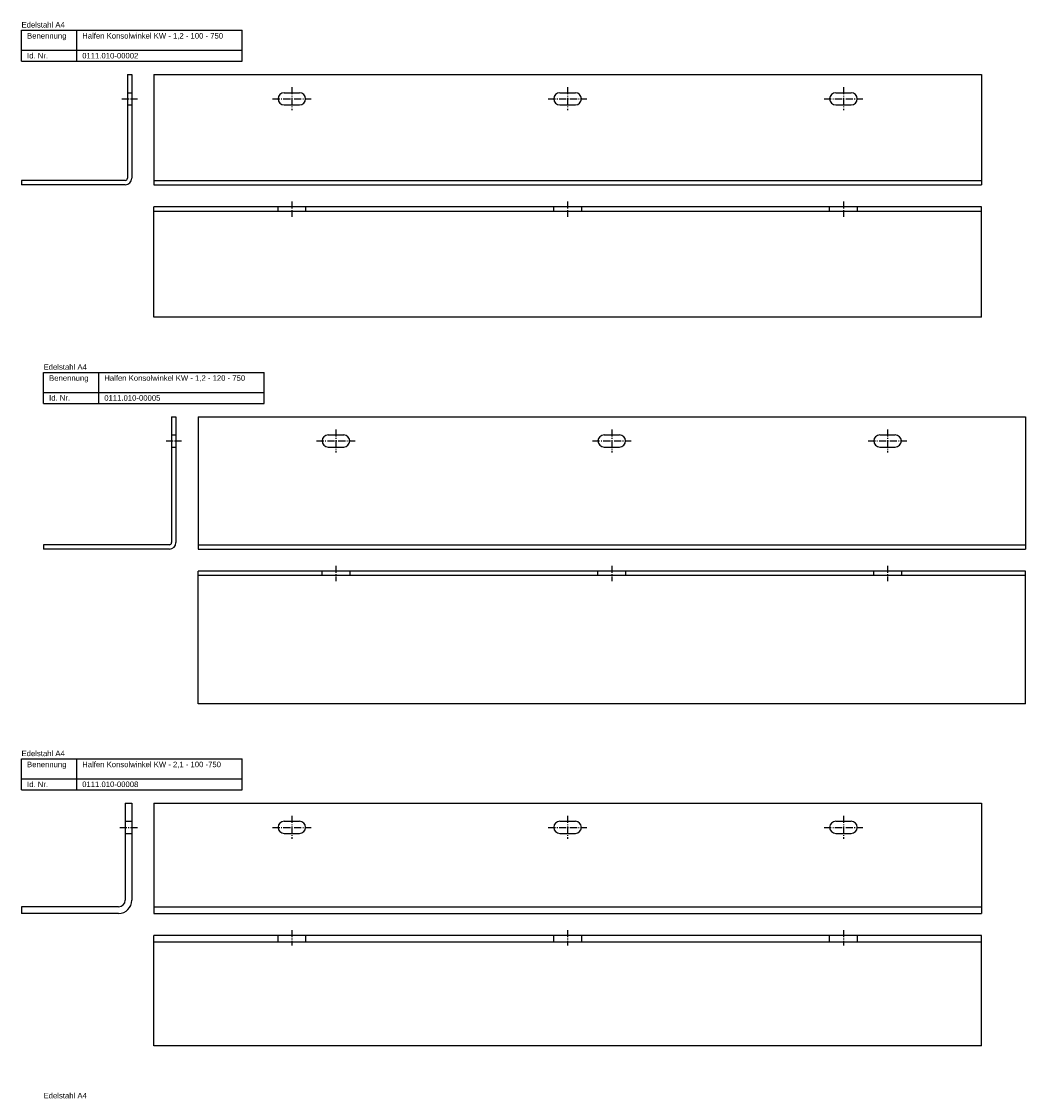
# Model space of a CAD drawing. Header units: millimetres. Extents: x 473 to 3243, y -1069 to 869.
# Tile 4 of 6: x 1143 to 2053, y -107 to 869. Entities that reach past the tile are written whole.
import ezdxf

# ---------------------------------------------------------------- set-up
doc = ezdxf.new("R2010")
doc.units = ezdxf.units.MM
doc.linetypes.add('MITTELLINIE', pattern=[0.977, 0.65, -0.13, 0.067, -0.13])
doc.linetypes.add('VERDECKT', pattern=[9.525, 6.35, -3.175])
doc.layers.add('HALFEN-KONSOLANKER', color=2, linetype='CONTINUOUS')
doc.styles.add('ARIAL50', font='ARIAL.TTF', dxfattribs={"height": 5})

msp = doc.modelspace()

# ---------------------------------------------------------------- linework, layer by layer
at = {"layer": 'HALFEN-KONSOLANKER'}
for p, q in [((1143.13, 860.77), (1343.13, 860.77)), ((1143.13, 832.77), (1143.13, 860.77)), ((1193.13, 832.77), (1193.13, 860.77)), ((1343.13, 832.77), (1343.13, 860.77)), ((1143.13, 842.77), (1343.13, 842.77)), ((1143.13, 832.77), (1343.13, 832.77)), ((1239.13, 820.77), (1239.13, 726.77)), ((1239.13, 820.77), (1243.13, 820.77)), ((1243.13, 820.77), (1243.13, 726.77)), ((1263.13, 820.77), (2013.13, 820.77)), ((1263.13, 820.77), (1263.13, 720.77)), ((2013.13, 820.77), (2013.13, 720.77)), ((1381.13, 804.27), (1395.13, 804.27)), ((1631.13, 804.27), (1645.13, 804.27)), ((1881.13, 804.27), (1895.13, 804.27)), ((1381.13, 793.27), (1395.13, 793.27)), ((1631.13, 793.27), (1645.13, 793.27)), ((1881.13, 793.27), (1895.13, 793.27)), ((1237.13, 724.77), (1143.13, 724.77)), ((1143.13, 724.77), (1143.13, 720.77)), ((1263.13, 724.77), (2013.13, 724.77)), ((1237.13, 720.77), (1143.13, 720.77)), ((1263.13, 720.77), (2013.13, 720.77)), ((2013.13, 700.77), (1263.13, 700.77)), ((1263.13, 600.77), (1263.13, 700.77)), ((2013.13, 696.77), (1263.13, 696.77)), ((2013.13, 600.77), (2013.13, 700.77)), ((2013.13, 600.77), (1263.13, 600.77)), ((1163.13, 550.77), (1363.13, 550.77)), ((1163.13, 522.77), (1163.13, 550.77)), ((1213.13, 522.77), (1213.13, 550.77)), ((1363.13, 522.77), (1363.13, 550.77)), ((1163.13, 532.77), (1363.13, 532.77)), ((1163.13, 522.77), (1363.13, 522.77)), ((1279.13, 510.77), (1279.13, 396.77)), ((1279.13, 510.77), (1283.13, 510.77)), ((1283.13, 510.77), (1283.13, 396.77)), ((1303.13, 510.77), (2053.13, 510.77)), ((1303.13, 510.77), (1303.13, 390.77)), ((2053.13, 510.77), (2053.13, 390.77)), ((1421.13, 494.27), (1435.13, 494.27)), ((1671.13, 494.27), (1685.13, 494.27)), ((1921.13, 494.27), (1935.13, 494.27)), ((1421.13, 483.27), (1435.13, 483.27)), ((1671.13, 483.27), (1685.13, 483.27)), ((1921.13, 483.27), (1935.13, 483.27)), ((1277.13, 394.77), (1163.13, 394.77)), ((1163.13, 394.77), (1163.13, 390.77)), ((1277.13, 390.77), (1163.13, 390.77)), ((1303.13, 394.77), (2053.13, 394.77)), ((1303.13, 390.77), (2053.13, 390.77)), ((2053.13, 370.77), (1303.13, 370.77)), ((1303.13, 250.77), (1303.13, 370.77)), ((2053.13, 250.77), (2053.13, 370.77)), ((2053.13, 366.77), (1303.13, 366.77)), ((2053.13, 250.77), (1303.13, 250.77)), ((1143.13, 200.77), (1343.13, 200.77)), ((1143.13, 172.77), (1143.13, 200.77)), ((1193.13, 172.77), (1193.13, 200.77)), ((1343.13, 172.77), (1343.13, 200.77)), ((1143.13, 182.77), (1343.13, 182.77)), ((1143.13, 172.77), (1343.13, 172.77)), ((1237.13, 160.77), (1237.13, 72.77)), ((1237.13, 160.77), (1243.13, 160.77)), ((1243.13, 160.77), (1243.13, 72.77)), ((1263.13, 160.77), (1263.13, 60.77)), ((1263.13, 160.77), (2013.13, 160.77)), ((2013.13, 160.77), (2013.13, 60.77)), ((1381.13, 144.27), (1395.13, 144.27)), ((1631.13, 144.27), (1645.13, 144.27)), ((1881.13, 144.27), (1895.13, 144.27)), ((1381.13, 133.27), (1395.13, 133.27)), ((1631.13, 133.27), (1645.13, 133.27)), ((1881.13, 133.27), (1895.13, 133.27)), ((1231.13, 66.77), (1143.13, 66.77)), ((1143.13, 66.77), (1143.13, 60.77)), ((1231.13, 60.77), (1143.13, 60.77)), ((1263.13, 66.77), (2013.13, 66.77)), ((1263.13, 60.77), (2013.13, 60.77)), ((2013.13, 40.77), (1263.13, 40.77)), ((1263.13, -59.23), (1263.13, 40.77)), ((2013.13, -59.23), (2013.13, 40.77)), ((2013.13, 34.77), (1263.13, 34.77)), ((2013.13, -59.23), (1263.13, -59.23))]:
    msp.add_line(p, q, dxfattribs=at)
at = {"layer": 'HALFEN-KONSOLANKER', "color": 1, "linetype": 'VERDECKT'}
for p, q in [((1239.13, 804.27), (1243.13, 804.27)), ((1239.13, 793.27), (1243.13, 793.27)), ((1375.63, 696.77), (1375.63, 700.77)), ((1400.63, 700.77), (1400.63, 696.77)), ((1625.63, 696.77), (1625.63, 700.77)), ((1650.63, 700.77), (1650.63, 696.77)), ((1875.63, 696.77), (1875.63, 700.77)), ((1900.63, 700.77), (1900.63, 696.77)), ((1279.13, 494.27), (1283.13, 494.27)), ((1279.13, 483.27), (1283.13, 483.27)), ((1415.63, 366.77), (1415.63, 370.77)), ((1440.63, 370.77), (1440.63, 366.77)), ((1665.63, 366.77), (1665.63, 370.77)), ((1690.63, 370.77), (1690.63, 366.77)), ((1915.63, 366.77), (1915.63, 370.77)), ((1940.63, 370.77), (1940.63, 366.77)), ((1237.13, 144.27), (1243.13, 144.27)), ((1237.13, 133.27), (1243.13, 133.27)), ((1375.63, 34.77), (1375.63, 40.77)), ((1400.63, 40.77), (1400.63, 34.77)), ((1625.63, 34.77), (1625.63, 40.77)), ((1650.63, 40.77), (1650.63, 34.77)), ((1875.63, 34.77), (1875.63, 40.77)), ((1900.63, 40.77), (1900.63, 34.77))]:
    msp.add_line(p, q, dxfattribs=at)
at = {"layer": 'HALFEN-KONSOLANKER', "color": 1, "linetype": 'MITTELLINIE', "ltscale": 10}
for p, q in [((1388.13, 809.27), (1388.13, 788.27)), ((1638.13, 809.27), (1638.13, 788.27)), ((1888.13, 809.27), (1888.13, 788.27)), ((1234.13, 798.77), (1248.13, 798.77)), ((1370.63, 798.77), (1405.63, 798.77)), ((1620.63, 798.77), (1655.63, 798.77)), ((1870.63, 798.77), (1905.63, 798.77)), ((1388.13, 705.77), (1388.13, 691.77)), ((1638.13, 705.77), (1638.13, 691.77)), ((1888.13, 705.77), (1888.13, 691.77)), ((1428.13, 499.27), (1428.13, 478.27)), ((1678.13, 499.27), (1678.13, 478.27)), ((1928.13, 499.27), (1928.13, 478.27)), ((1274.13, 488.77), (1288.13, 488.77)), ((1410.63, 488.77), (1445.63, 488.77)), ((1660.63, 488.77), (1695.63, 488.77)), ((1910.63, 488.77), (1945.63, 488.77)), ((1428.13, 375.77), (1428.13, 361.77)), ((1678.13, 375.77), (1678.13, 361.77)), ((1928.13, 375.77), (1928.13, 361.77)), ((1388.13, 149.27), (1388.13, 128.27)), ((1638.13, 149.27), (1638.13, 128.27)), ((1888.13, 149.27), (1888.13, 128.27)), ((1232.13, 138.77), (1248.13, 138.77)), ((1370.63, 138.77), (1405.63, 138.77)), ((1620.63, 138.77), (1655.63, 138.77)), ((1870.63, 138.77), (1905.63, 138.77)), ((1388.13, 45.77), (1388.13, 31.77)), ((1638.13, 45.77), (1638.13, 31.77)), ((1888.13, 45.77), (1888.13, 31.77))]:
    msp.add_line(p, q, dxfattribs=at)
at = {"layer": 'HALFEN-KONSOLANKER'}
for centre, radius, start, end in [((1381.13, 798.77), 5.5, 90, 270), ((1395.13, 798.77), 5.5, 270, 90), ((1631.13, 798.77), 5.5, 90, 270), ((1645.13, 798.77), 5.5, 270, 90), ((1881.13, 798.77), 5.5, 90, 270), ((1895.13, 798.77), 5.5, 270, 90), ((1237.13, 726.77), 6, 270, 0), ((1237.13, 726.77), 2, 270, 0), ((1421.13, 488.77), 5.5, 90, 270), ((1435.13, 488.77), 5.5, 270, 90), ((1671.13, 488.77), 5.5, 90, 270), ((1685.13, 488.77), 5.5, 270, 90), ((1921.13, 488.77), 5.5, 90, 270), ((1935.13, 488.77), 5.5, 270, 90), ((1277.13, 396.77), 6, 270, 0), ((1277.13, 396.77), 2, 270, 0), ((1381.13, 138.77), 5.5, 90, 270), ((1395.13, 138.77), 5.5, 270, 90), ((1631.13, 138.77), 5.5, 90, 270), ((1645.13, 138.77), 5.5, 270, 90), ((1881.13, 138.77), 5.5, 90, 270), ((1895.13, 138.77), 5.5, 270, 90), ((1231.13, 72.77), 6, 270, 0), ((1231.13, 72.77), 12, 270, 0)]:
    msp.add_arc(centre, radius, start, end, dxfattribs=at)

# ---------------------------------------------------------------- texts
at = {"layer": 'HALFEN-KONSOLANKER', "style": 'ARIAL50'}
for s, p in [('Edelstahl A4', (1143.13, 863.27)), ('Halfen Konsolwinkel KW - 1,2 - 100 - 750', (1198.13, 853.27)), ('Benennung', (1148.13, 853.27)), ('Id. Nr.', (1148.13, 835.27)), ('0111.010-00002', (1198.13, 835.27)), ('Edelstahl A4', (1163.13, 553.27)), ('Benennung', (1168.13, 543.27)), ('Halfen Konsolwinkel KW - 1,2 - 120 - 750', (1218.13, 543.27)), ('Id. Nr.', (1168.13, 525.27)), ('0111.010-00005', (1218.13, 525.27)), ('Edelstahl A4', (1143.13, 203.27)), ('Benennung', (1148.13, 193.27)), ('Halfen Konsolwinkel KW - 2,1 - 100 -750', (1198.13, 193.27)), ('Id. Nr.', (1148.13, 175.27)), ('0111.010-00008', (1198.13, 175.27)), ('Edelstahl A4', (1163.13, -106.73))]:
    msp.add_text(s, height=5, dxfattribs=at).set_placement(p)

doc.saveas('drawing.dxf')
